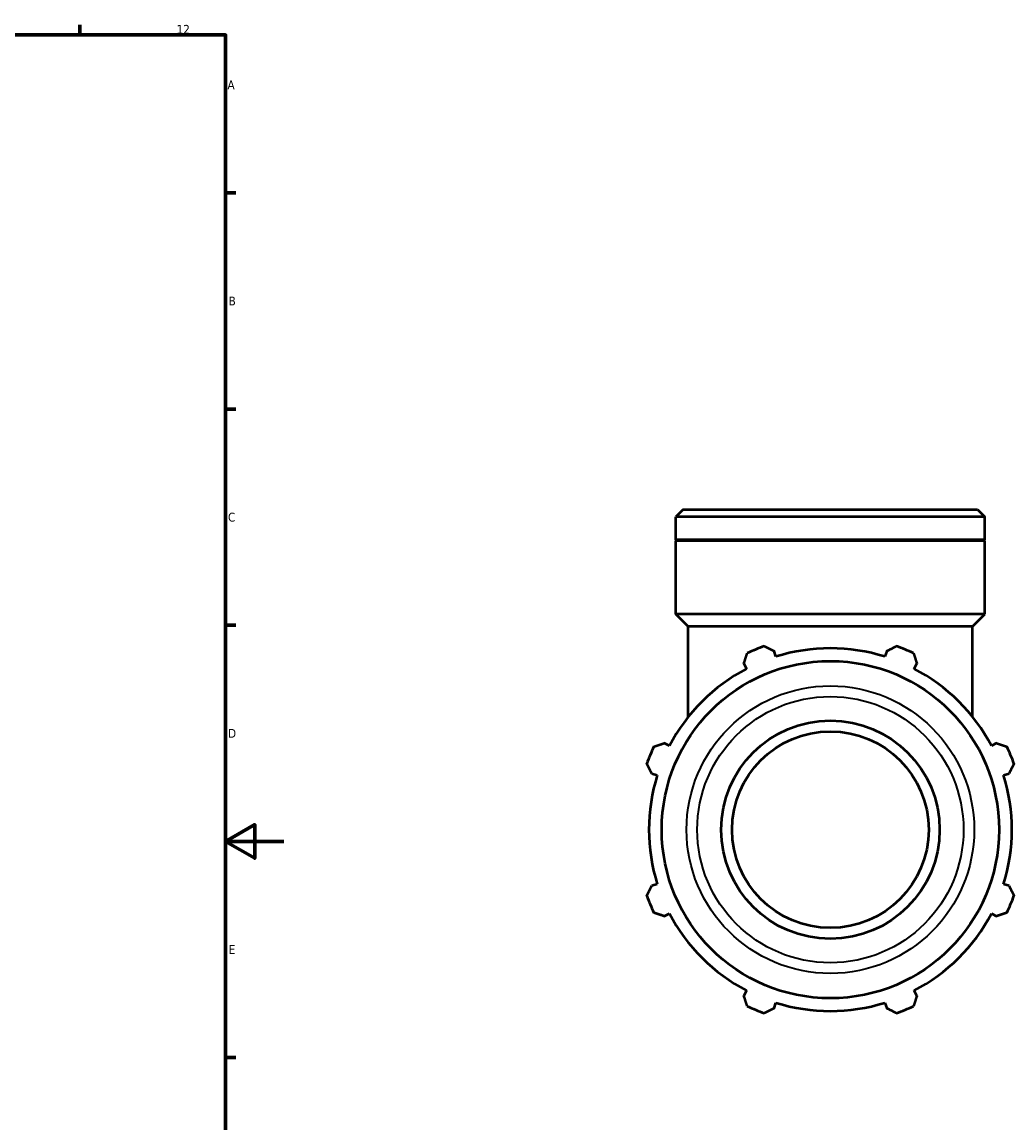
# Model space of a CAD drawing. Header units: millimetres. Extents: x 0 to 1205, y -430 to 831.
# Tile 6 of 7: x 751 to 1092, y 201 to 578. Entities that reach past the tile are written whole.
import ezdxf

# ---------------------------------------------------------------- set-up
doc = ezdxf.new("R2010")
doc.units = ezdxf.units.MM
for name, color, linetype, lineweight in [('Border (ANSI)', 7, 'Continuous', 70), ('Visible (ANSI)', 7, 'Continuous', 50), ('Visible Narrow (ANSI)', 7, 'Continuous', 35)]:
    doc.layers.add(name, color=color, linetype=linetype, lineweight=lineweight)
doc.styles.add('Note Text (ANSI)', font='tahoma.ttf')

# ---------------------------------------------------------------- blocks, each defined once
blk = doc.blocks.new('Borders Default Border')
at = {"layer": 'Border (ANSI)'}
for p, q in [((770.92, 574), (770.92, 577.45)), ((821, 519.75), (824.45, 519.75)), ((821, 445.5), (824.45, 445.5)), ((821, 371.25), (824.45, 371.25)), ((821, 222.75), (824.45, 222.75))]:
    blk.add_line(p, q, dxfattribs=at)
at = {"layer": 'Border (ANSI)', "flags": 128}
for points in [[(20, 20), (20, 574), (821, 574), (821, 20), (20, 20)], [(841, 297), (821, 297), (831, 302.77), (831, 291.23), (821, 297)]]:
    blk.add_lwpolyline(points, dxfattribs=at)
at = {"layer": 'Border (ANSI)', "attachment_point": 7, "style": 'Note Text (ANSI)'}
for s, insert, char_height in [('12', (804.13, 574.4), 3.048), ('A', (821.63, 555.35), 3.05), ('B', (821.99, 481.1), 3.05), ('C', (821.8, 406.8), 3.05), ('D', (821.81, 332.6), 3.05), ('E', (822.05, 258.35), 3.05)]:
    blk.add_mtext(s, dxfattribs=dict(at, insert=insert, char_height=char_height))

msp = doc.modelspace()

# ---------------------------------------------------------------- linework, layer by layer
at = {"layer": 'Visible (ANSI)'}
for p, q in [((978.11, 411.039), (975.563, 408.491)), ((975.563, 400.539), (975.563, 408.491)), ((1081.72, 408.491), (975.563, 408.491)), ((978.11, 411.039), (1079.172, 411.039)), ((1079.172, 411.039), (1081.72, 408.491)), ((1081.72, 400.539), (1081.72, 408.491)), ((1081.72, 400.539), (975.563, 400.539)), ((975.863, 400.239), (975.563, 400.539)), ((1081.42, 400.239), (1081.72, 400.539)), ((1081.72, 400.239), (975.563, 400.239)), ((975.563, 375.039), (975.563, 400.239)), ((1081.72, 375.039), (1081.72, 400.239)), ((1081.72, 375.039), (975.563, 375.039)), ((979.809, 370.793), (975.563, 375.039)), ((1077.474, 370.793), (1081.72, 375.039)), ((1077.474, 370.793), (979.809, 370.793)), ((979.809, 339.742), (979.809, 370.793)), ((1077.474, 339.742), (1077.474, 370.793)), ((1009.904, 360.465), (1009.3, 362.382)), ((1047.983, 362.382), (1047.378, 360.465)), ((998.942, 358.091), (999.87, 356.308)), ((1057.413, 356.308), (1058.341, 358.091)), ((973.372, 329.81), (971.589, 330.739)), ((1085.694, 330.739), (1083.911, 329.81)), ((967.298, 320.38), (969.215, 319.776)), ((1088.068, 319.776), (1089.984, 320.38)), ((969.215, 282.302), (967.298, 281.697)), ((1089.984, 281.697), (1088.068, 282.302)), ((971.589, 271.339), (973.372, 272.267)), ((1083.911, 272.267), (1085.694, 271.339)), ((999.87, 245.769), (998.942, 243.986)), ((1058.341, 243.986), (1057.413, 245.769)), ((1009.3, 239.696), (1009.904, 241.613)), ((1047.378, 241.613), (1047.983, 239.696))]:
    msp.add_line(p, q, dxfattribs=at)
for radius in [57.907, 37.5, 33.75]:
    msp.add_circle((1028.641, 301.039), radius, dxfattribs=at)
for radius, start, end in [(67, 109.79198, 115.20802), (62.31, 72.5, 107.5), (67, 64.79198, 70.20802), (62.31, 117.5, 152.5), (62.31, 27.5, 62.5), (67, 154.79198, 160.20802), (67, 19.79198, 25.20802), (62.31, 162.5, 197.5), (62.31, 342.5, 17.5), (67, 199.79198, 205.20802), (67, 334.79198, 340.20802), (62.31, 207.5, 242.5), (62.31, 297.5, 332.5), (67, 244.79198, 250.20802), (62.31, 252.5, 287.5), (67, 289.79198, 295.20802)]:
    msp.add_arc((1028.641, 301.039), radius, start, end, dxfattribs=at)
for points, weights in [([(1005.955, 364.081), (1007.662, 363.214), (1009.3, 362.382)], [1, 1.00155272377, 1.00228899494]), ([(1047.983, 362.382), (1049.621, 363.214), (1051.328, 364.081)], [1.00228899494, 1.00155272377, 1]), ([(998.942, 358.091), (999.512, 359.838), (1000.106, 361.658)], [1.00228899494, 1.00155272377, 1]), ([(1057.177, 361.658), (1057.771, 359.838), (1058.341, 358.091)], [1, 1.00155272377, 1.00228899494]), ([(968.022, 329.575), (969.842, 330.168), (971.589, 330.739)], [1, 1.00155272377, 1.00228899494]), ([(1085.694, 330.739), (1087.441, 330.168), (1089.261, 329.575)], [1.00228899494, 1.00155272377, 1]), ([(967.298, 320.38), (966.466, 322.019), (965.599, 323.725)], [1.00228899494, 1.00155272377, 1]), ([(1091.684, 323.725), (1090.817, 322.019), (1089.984, 320.38)], [1, 1.00155272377, 1.00228899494]), ([(965.599, 278.352), (966.466, 280.059), (967.298, 281.697)], [1, 1.00155272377, 1.00228899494]), ([(1089.984, 281.697), (1090.817, 280.059), (1091.684, 278.352)], [1.00228899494, 1.00155272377, 1]), ([(971.589, 271.339), (969.842, 271.909), (968.022, 272.503)], [1.00228899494, 1.00155272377, 1]), ([(1089.261, 272.503), (1087.441, 271.909), (1085.694, 271.339)], [1, 1.00155272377, 1.00228899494]), ([(1000.106, 240.419), (999.512, 242.239), (998.942, 243.986)], [1, 1.00155272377, 1.00228899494]), ([(1058.341, 243.986), (1057.771, 242.239), (1057.177, 240.419)], [1.00228899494, 1.00155272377, 1]), ([(1009.3, 239.696), (1007.662, 238.864), (1005.955, 237.997)], [1.00228899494, 1.00155272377, 1]), ([(1051.328, 237.997), (1049.621, 238.864), (1047.983, 239.696)], [1, 1.00155272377, 1.00228899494])]:
    msp.add_rational_spline(points, weights, degree=2, dxfattribs=at)
at = {"layer": 'Visible Narrow (ANSI)'}
for radius in [49.381, 45.713]:
    msp.add_circle((1028.641, 301.039), radius, dxfattribs=at)

# ---------------------------------------------------------------- block references
msp.add_blockref('Borders Default Border', (0, 0))

doc.saveas('drawing.dxf')
